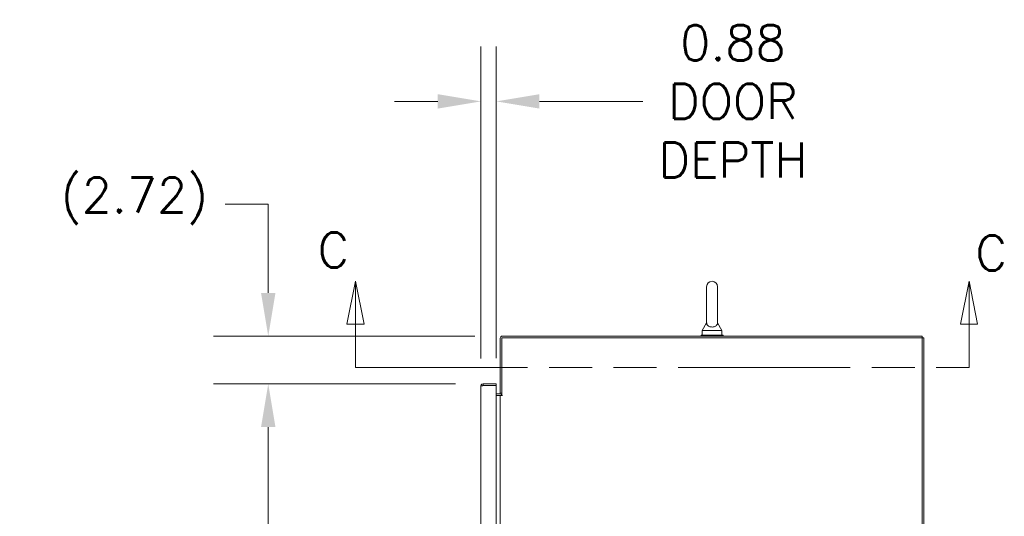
# Model space of a CAD drawing. Header units: inches. Extents: x 3 to 422, y 9 to 266.
# Tile 35 of 41: x 280 to 336, y 179 to 207. Entities that reach past the tile are written whole.
import ezdxf

# ---------------------------------------------------------------- set-up
doc = ezdxf.new("R2010")
doc.units = ezdxf.units.IN
doc.header["$LTSCALE"] = 25
doc.header["$MEASUREMENT"] = 0
doc.linetypes.add('DOUBLE_DASH_CHAIN', pattern=[1.2403, 0.6614, -0.0827, 0.1654, -0.0827, 0.1654, -0.0827])
for name, color, linetype, lineweight in [('Dimension (ANSI)', 7, 'Continuous', 5), ('Section Line (ANSI)', 7, 'DOUBLE_DASH_CHAIN', 5), ('Symbol (ANSI)', 7, 'Continuous', 5), ('Visible (ANSI)', 7, 'Continuous', 5)]:
    doc.layers.add(name, color=color, linetype=linetype, lineweight=lineweight)
doc.styles.add('ROMANS', font='romans.shx')
doc.dimstyles.new('Default (ANSI)', dxfattribs={"dimscale": 25, "dimtxt": 0.08, "dimasz": 0.098425, "dimexe": 0.125, "dimexo": 0.0625, "dimgap": 0.031496, "dimtad": 0, "dimtih": 1, "dimtoh": 1, "dimrnd": 1e-08, "dimzin": 0, "dimdsep": 46, "dimtxsty": 'ROMANS', "dimcen": 0.09, "dimdle": 0.393701, "dimclrd": 256, "dimclre": 256, "dimclrt": 256, "dimadec": 0, "dimazin": 0, "dimtfac": 1.25, "dimtofl": 0, "dimtmove": 0, "dimatfit": 3, "dimfxl": 0, "dimtolj": 1, "dimtzin": 0, "dimlwd": -1, "dimlwe": -1, "dimarcsym": 0})
doc.dimstyles.new('Default (ANSI)$7', dxfattribs={"dimscale": 25, "dimtxt": 0.08, "dimasz": 0.098425, "dimexe": 0.125, "dimexo": 0.0625, "dimgap": 0.031496, "dimtad": 0, "dimtih": 1, "dimtoh": 1, "dimrnd": 1e-08, "dimzin": 0, "dimdsep": 46, "dimtxsty": 'ROMANS', "dimcen": 0.09, "dimdle": 0.393701, "dimclrd": 256, "dimclre": 256, "dimclrt": 256, "dimadec": 0, "dimazin": 0, "dimtfac": 1.25, "dimtofl": 0, "dimtmove": 0, "dimatfit": 3, "dimfxl": 0, "dimtolj": 1, "dimtzin": 0, "dimlwd": -1, "dimlwe": -1, "dimarcsym": 0})

# ---------------------------------------------------------------- blocks, each defined once
blk = doc.blocks.new('2dTransSection2')
at = {"layer": 'Section Line (ANSI)', "linetype": 'Continuous'}
for p, q in [((11.9728, 7.6911), (11.9533, 7.5931)), ((11.9728, 7.5931), (11.9728, 7.6911)), ((11.9923, 7.5931), (11.9728, 7.6911)), ((13.3701, 7.6911), (13.3506, 7.5931)), ((13.3701, 7.5931), (13.3701, 7.6911)), ((13.3896, 7.5931), (13.3701, 7.6911)), ((11.9533, 7.5931), (11.9923, 7.5931)), ((11.9728, 7.4944), (11.9728, 7.5931)), ((13.3506, 7.5931), (13.3896, 7.5931)), ((13.3701, 7.4944), (13.3701, 7.5931)), ((11.9728, 7.4944), (11.9887, 7.4944)), ((13.3542, 7.4944), (13.3701, 7.4944))]:
    blk.add_line(p, q, dxfattribs=at)
at = {"layer": 'Section Line (ANSI)', "linetype": 'DOUBLE_DASH_CHAIN', "ltscale": 0.023698}
blk.add_line((11.9728, 7.4944), (13.3701, 7.4944), dxfattribs=at)
at = {"layer": 'Section Line (ANSI)', "linetype": 'Continuous', "flags": 128}
for points in [[(11.9923, 7.5931), (11.9728, 7.6911)], [(13.3896, 7.5931), (13.3701, 7.6911)]]:
    blk.add_lwpolyline(points, dxfattribs=at)
at = {"layer": 'Section Line (ANSI)'}
for points in [[(11.9923, 7.5931), (11.9728, 7.6911), (11.9533, 7.5931), (11.9923, 7.5931)], [(13.3896, 7.5931), (13.3701, 7.6911), (13.3506, 7.5931), (13.3896, 7.5931)]]:
    blk.add_solid(points, dxfattribs=at)
at = {"layer": 'Section Line (ANSI)', "char_height": 0.08, "attachment_point": 7, "style": 'ROMANS'}
for insert in [(11.8863, 7.7224), (13.3847, 7.7153)]:
    blk.add_mtext('C', dxfattribs=dict(at, insert=insert))
blk = doc.blocks.new('*D14')
at = {"layer": 'Defpoints', "color": 0}
for p in [(306.583, 186.439), (294.35, 135.814), (306.583, 135.814)]:
    blk.add_point(p, dxfattribs=at)
at = {"layer": 'Dimension (ANSI)'}
for p, q in [((305.02, 186.439), (291.225, 186.439)), ((294.35, 183.978), (294.35, 165.132)), ((294.35, 138.275), (294.35, 154.891)), ((305.02, 135.814), (291.225, 135.814))]:
    blk.add_line(p, q, dxfattribs=at)
for points in [[(293.94, 183.978), (294.76, 183.978), (294.35, 186.439)], [(293.94, 138.275), (294.76, 138.275), (294.35, 135.814)]]:
    blk.add_solid(points, dxfattribs=at)
at = {"layer": 'Dimension (ANSI)', "insert": (294.35, 160.011), "char_height": 2, "attachment_point": 5, "style": 'ROMANS'}
blk.add_mtext('\\A1;50.62\\PDOOR\\PHEIGHT', dxfattribs=at)
blk = doc.blocks.new('*D16')
at = {"layer": 'Defpoints', "color": 0}
for p in [(294.35, 189.156), (307.684, 189.156), (306.583, 186.439)]:
    blk.add_point(p, dxfattribs=at)
at = {"layer": 'Dimension (ANSI)'}
for p, q in [((291.89, 196.663), (294.35, 196.663)), ((294.35, 196.663), (294.35, 194.077)), ((294.35, 191.616), (294.35, 194.077)), ((306.122, 189.156), (291.225, 189.156)), ((305.02, 186.439), (291.225, 186.439)), ((294.35, 183.978), (294.35, 181.518))]:
    blk.add_line(p, q, dxfattribs=at)
for points in [[(293.94, 191.616), (294.76, 191.616), (294.35, 189.156)], [(293.94, 183.978), (294.76, 183.978), (294.35, 186.439)]]:
    blk.add_solid(points, dxfattribs=at)
at = {"layer": 'Dimension (ANSI)', "insert": (282.531, 198.187), "char_height": 2, "attachment_point": 1, "style": 'ROMANS'}
blk.add_mtext('\\A1;(2.72)', dxfattribs=at)
blk = doc.blocks.new('*D23')
at = {"layer": 'Defpoints', "color": 0}
for p in [(307.333, 202.522), (306.458, 186.314), (307.333, 186.334)]:
    blk.add_point(p, dxfattribs=at)
at = {"layer": 'Dimension (ANSI)'}
for p, q in [((306.458, 187.877), (306.458, 205.647)), ((307.333, 187.897), (307.333, 205.647)), ((303.997, 202.522), (301.536, 202.522)), ((309.793, 202.522), (315.687, 202.522))]:
    blk.add_line(p, q, dxfattribs=at)
for points in [[(303.997, 202.932), (303.997, 202.112), (306.458, 202.522)], [(309.793, 202.932), (309.793, 202.112), (307.333, 202.522)]]:
    blk.add_solid(points, dxfattribs=at)
at = {"layer": 'Dimension (ANSI)', "insert": (320.808, 202.522), "char_height": 2, "attachment_point": 5, "style": 'ROMANS'}
blk.add_mtext('\\A1;0.88\\PDOOR\\PDEPTH', dxfattribs=at)

msp = doc.modelspace()

# ---------------------------------------------------------------- linework, layer by layer
at = {"layer": 'Visible (ANSI)'}
for p, q in [((319.3119, 191.9683), (319.3119, 189.9083)), ((319.9319, 189.9083), (319.9319, 191.9683)), ((319.3119, 189.9083), (319.0619, 189.4683)), ((319.9319, 189.9083), (320.1819, 189.4683)), ((307.5594, 189.0309), (307.5594, 185.9058)), ((331.5907, 189.0621), (307.6531, 189.0621)), ((307.6531, 189.0621), (307.6531, 185.781)), ((331.5907, 189.1558), (307.6843, 189.1558)), ((320.2469, 189.2183), (318.9969, 189.2183)), ((318.9969, 189.2183), (318.9969, 189.1558)), ((319.0619, 189.4683), (320.1819, 189.4683)), ((319.0619, 189.4683), (319.0619, 189.2183)), ((320.1819, 189.4683), (320.1819, 189.2183)), ((320.2469, 189.2183), (320.2469, 189.1558)), ((331.5907, 189.0621), (331.5907, 189.1558)), ((331.6844, 189.0621), (331.5907, 189.0621)), ((331.5907, 129.1245), (331.5907, 189.0621)), ((331.6844, 189.0621), (331.6844, 129.1245)), ((306.4576, 135.9389), (306.4576, 186.314)), ((307.3326, 186.439), (306.5825, 186.439)), ((306.5825, 186.3453), (306.5825, 186.439)), ((306.5825, 186.3453), (307.3326, 186.3453)), ((306.5825, 186.3342), (307.3326, 186.3342)), ((307.3326, 186.3453), (307.3326, 186.439)), ((307.3326, 186.3342), (307.3326, 135.9187)), ((307.3326, 185.8745), (307.5281, 185.8745)), ((307.3326, 185.7808), (307.5281, 185.7808)), ((307.5281, 185.7808), (307.5594, 185.7808)), ((307.5594, 185.9058), (307.6531, 185.9058)), ((307.5594, 136.4058), (307.5594, 185.7808)), ((307.6843, 185.7808), (307.5594, 185.7808)), ((307.6531, 185.781), (307.6845, 185.781)), ((307.6845, 185.7808), (307.6843, 185.7808)), ((307.6845, 185.781), (307.6845, 185.7808))]:
    msp.add_line(p, q, dxfattribs=at)
for centre, radius, start, end in [((319.6219, 191.9683), 0.31, 0, 180), ((307.6843, 189.0309), 0.125, 90, 180), ((307.5281, 185.9058), 0.1249, 270, 0), ((307.5281, 185.9058), 0.0312, 270, 0)]:
    msp.add_arc(centre, radius, start, end, dxfattribs=at)
for points, knots in [([(319.9319, 189.9083), (319.9319, 189.9083), (319.932, 189.9046), (319.9308, 189.8832), (319.9285, 189.8627), (319.9103, 189.8109), (319.8918, 189.7807), (319.8405, 189.7347), (319.8128, 189.7171), (319.7513, 189.6918), (319.7198, 189.6832), (319.6544, 189.6738), (319.622, 189.6726), (319.5587, 189.6771), (319.5289, 189.6824), (319.4714, 189.6992), (319.4449, 189.7108), (319.3946, 189.7409), (319.3729, 189.7601), (319.3335, 189.809), (319.3226, 189.8377), (319.3126, 189.8802), (319.312, 189.8985), (319.3119, 189.9074), (319.3119, 189.9083), (319.3119, 189.9083)], [0, 0, 0, 0, 0.06292404, 0.06292404, 0.14907055, 0.14907055, 0.25610509, 0.25610509, 0.336116, 0.336116, 0.40328218, 0.40328218, 0.46536928, 0.46536928, 0.52564713, 0.52564713, 0.59143372, 0.59143372, 0.67079373, 0.67079373, 0.78259067, 0.78259067, 0.8847232, 0.8847232, 0.91423809, 0.91423809, 0.91423809, 0.91423809]), ([(306.5825, 186.439), (306.5388, 186.439), (306.496, 186.4142), (306.4742, 186.3763), (306.4634, 186.3574), (306.4576, 186.3357), (306.4576, 186.314)], [0, 0, 0, 0, 1.04908, 1.04908, 1.04908, 1.5707963, 1.5707963, 1.5707963, 1.5707963]), ([(306.4576, 186.314), (306.4576, 186.3185), (306.4824, 186.323), (306.5203, 186.3275), (306.5391, 186.3297), (306.5608, 186.332), (306.5825, 186.3342)], [0, 0, 0, 0, 1.04908, 1.04908, 1.04908, 1.5707963, 1.5707963, 1.5707963, 1.5707963]), ([(306.5569, 186.3313), (306.5622, 186.3389), (306.5706, 186.3443), (306.5798, 186.3451), (306.5807, 186.3452), (306.5816, 186.3453), (306.5825, 186.3453)], [0.59510147, 0.59510147, 0.59510147, 0.59510147, 1.48347479, 1.48347479, 1.48347479, 1.57079633, 1.57079633, 1.57079633, 1.57079633])]:
    msp.add_open_spline(points, degree=3, knots=knots, dxfattribs=at)

# ---------------------------------------------------------------- block references
at = {"layer": 'Section Line (ANSI)', "xscale": 25, "yscale": 25, "zscale": 25}
msp.add_blockref('2dTransSection2', (0, 0), dxfattribs=at)

# ---------------------------------------------------------------- dimensions: what is measured, and where the dimension line sits
at = {"layer": 'Dimension (ANSI)'}
dim = msp.add_linear_dim(base=(307.3325743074, 202.5222352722), p1=(306.4575743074, 186.3140096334), p2=(307.3325743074, 186.33421109), text='<>\\PDOOR\\PDEPTH', dimstyle='Default (ANSI)', override={"dimtih": 0, "dimtoh": 0, "dimdec": 2, "dimtp": 0, "dimtm": 0, "dimtdec": 2, "dimatfit": 1}, dxfattribs=at)
dim.commit()
dim.dimension.update_dxf_attribs({"geometry": '*D23', "text_midpoint": (320.8079734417, 202.5222352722), "dimtype": 160})
for base, p1, p2, text, override, picture, middle in [((294.3502, 189.1558), (306.5825, 186.439), (307.6843, 189.1558), '(<>)', {"dimgap": 0.031496, "dimdec": 2, "dimtol": 0, "dimlim": 0, "dimtp": 0, "dimtm": 0, "dimtdec": 2, "dimtmove": 1, "dimatfit": 1}, '*D16', (294.1955, 196.6628)), ((294.3502206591, 135.8139596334), (306.5825243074, 186.4389596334), (306.5825243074, 135.8139596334), '<>\\PDOOR\\PHEIGHT', {"dimdec": 2, "dimtp": 0, "dimtm": 0, "dimtdec": 2, "dimatfit": 1}, '*D14', (294.3502206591, 160.011439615))]:
    dim = msp.add_linear_dim(base=base, p1=p1, p2=p2, angle=90, text=text, dimstyle='Default (ANSI)', override=override, dxfattribs=at)
    dim.commit()
    dim.dimension.update_dxf_attribs({"geometry": picture, "text_midpoint": middle, "dimtype": 160})

# ---------------------------------------------------------------- leaders
at = {"layer": 'Symbol (ANSI)', "annotation_type": 0, "has_hookline": 1, "hookline_direction": 0, "text_width": 28.1774}
msp.add_leader([(252.093, 183.3708), (259.2898, 174.153), (261.7505, 174.153)], dimstyle='Default (ANSI)$7', override={"dimtad": 0}, dxfattribs=at)

doc.saveas('drawing.dxf')
